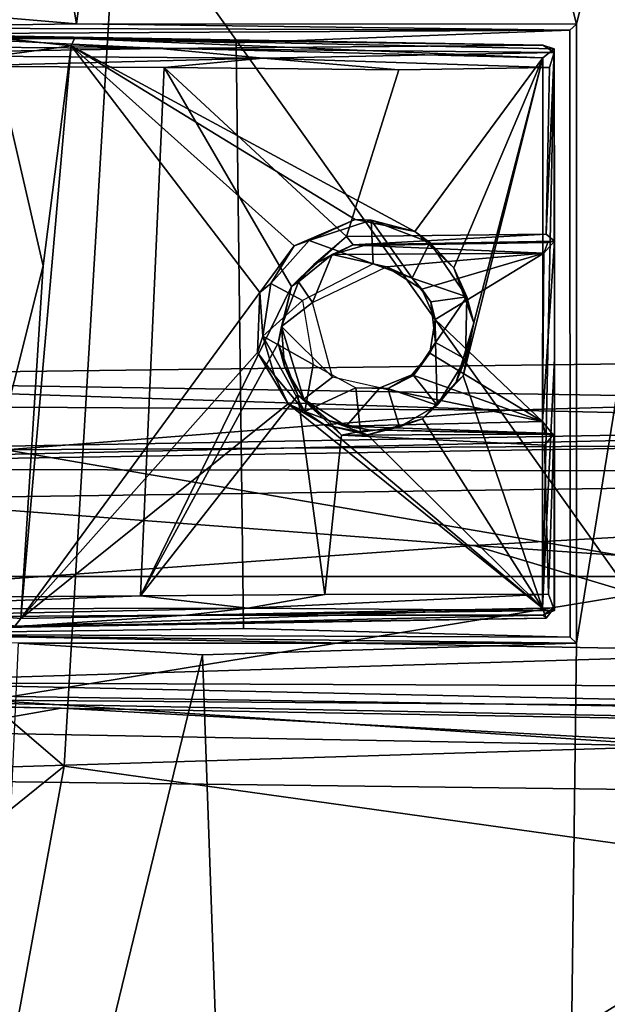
# Model space of a CAD drawing. Header units: millimetres. Extents: x -367 to 317, y -615 to 392.
# Tile 52 of 191: x -181 to -132, y -36 to 46. Entities that reach past the tile are written whole.
import ezdxf

# ---------------------------------------------------------------- set-up
doc = ezdxf.new("R2010")
doc.units = ezdxf.units.MM
doc.layers.add('Fbx_Root', color=7, linetype='Continuous', true_color=0x000000)
doc.styles.add('Default', font='arial.ttf')
doc.dimstyles.new('Default', dxfattribs={"dimscale": 10, "dimtxt": 2.5, "dimasz": 3, "dimexe": 1, "dimexo": 0.5, "dimgap": 0.8, "dimtad": 1, "dimtoh": 1, "dimzin": 1, "dimdsep": 46, "dimtxsty": 'Default', "dimcen": 2.5, "dimadec": 1, "dimazin": 1, "dimtfac": 1, "dimtdec": 4, "dimtix": 1, "dimtofl": 0, "dimtmove": 1, "dimatfit": 3, "dimfxl": 1, "dimtolj": 1, "dimtzin": 1, "dimarcsym": 0})

# ---------------------------------------------------------------- blocks, each defined once
blk = doc.blocks.new('*D1')
at = {"layer": 'Defpoints', "color": 0}
for p in [(-317.816, 295.28), (317.184, 295.28), (-317.816, -604.775)]:
    blk.add_point(p, dxfattribs=at)
at = {"layer": 'Fbx_Root', "color": 0, "lineweight": -2}
for p, q in [((-317.816, 290.28), (-317.816, -614.775)), ((317.184, 290.28), (317.184, -614.775)), ((287.184, -604.775), (-287.816, -604.775))]:
    blk.add_line(p, q, dxfattribs=at)
at = {"layer": 'Fbx_Root', "color": 0}
for points in [[(-287.816, -599.775), (-287.816, -609.775), (-317.816, -604.775)], [(287.184, -609.775), (287.184, -599.775), (317.184, -604.775)]]:
    blk.add_solid(points, dxfattribs=at)
at = {"layer": 'Fbx_Root', "color": 0, "insert": (-0.316, -584.012), "char_height": 25, "attachment_point": 5, "style": 'Default'}
blk.add_mtext('\\A1;635.00', dxfattribs=at)

msp = doc.modelspace()

# ---------------------------------------------------------------- linework, layer by layer
at = {"layer": 'Fbx_Root'}
for points in [[(-110.379, 142.861, 353.85), (-134.531, 45.671, 353.611), (-154.692, 124.469, 353.853)], [(-110.379, 142.861, 353.85), (-111.245, 1.941, 353.593), (-137.156, -214.811, 352.999)], [(-110.379, 142.861, 353.85), (-137.156, -214.811, 352.999), (-134.529, -6.173, 353.465)], [(-134.529, -6.173, 353.465), (-134.531, 45.671, 353.611), (-110.379, 142.861, 353.85)], [(-172.971, 58.319, 436.965), (-113.369, -25.451, 435.337), (-95.537, 129.043, 428.681)], [(-176.387, 45.693, 353.834), (-168.848, 103.696, 353.886), (-154.692, 124.469, 353.853), (-134.531, 45.671, 353.611)], [(-163.628, 110.22, 433.74), (-227.405, 83.841, 440.51), (-232.542, 30.743, 443.484), (-172.971, 58.319, 436.965)], [(-168.848, 103.696, 353.886), (-176.387, 45.693, 353.834), (-183.948, 90.463, 357.552)], [(-176.387, 45.693, 353.834), (-187.275, 46.601, 357.376), (-183.948, 90.463, 357.552)], [(-232.542, 30.743, 443.484), (-177.426, -16.472, 439.267), (-172.971, 58.319, 436.965)], [(-177.426, -16.472, 439.267), (-113.369, -25.451, 435.337), (-172.971, 58.319, 436.965)], [(-198.403, 45.358, 362.187), (-187.275, 46.601, 357.376), (-176.387, 45.693, 353.834)], [(-194.666, 44.87, 363.084), (-176.567, 44.472, 354.862), (-235.405, 45.448, 361.467)], [(-235.405, 45.448, 361.467), (-176.567, 44.472, 354.862), (-182.456, 44.457, 351.357)], [(-135.098, 45.158, 365.162), (-198.403, 45.358, 362.187), (-176.387, 45.693, 353.834)], [(-135.098, 45.158, 365.162), (-190.423, 44.859, 372.606), (-198.403, 45.358, 362.187)], [(-135.098, 45.158, 365.162), (-176.387, 45.693, 353.834), (-134.531, 45.671, 353.611)], [(-134.531, 45.671, 353.611), (-134.529, -6.173, 353.465), (-135.067, -5.68, 365.17), (-135.098, 45.158, 365.162)], [(-200.375, 43.843, 372.928), (-169.414, 43.622, 368.221), (-194.666, 44.87, 363.084)], [(-196.693, -5.428, 373.524), (-190.423, 44.859, 372.606), (-163.021, 44.092, 368.635), (-162.428, -4.95, 368.579)], [(-176.567, 44.472, 354.862), (-194.666, 44.87, 363.084), (-137.362, 43.907, 355.433)], [(-137.362, 43.907, 355.433), (-194.666, 44.87, 363.084), (-169.414, 43.622, 368.221)], [(-190.423, 44.859, 372.606), (-135.098, 45.158, 365.162), (-163.021, 44.092, 368.635)], [(-163.021, 44.092, 368.635), (-135.098, 45.158, 365.162), (-135.067, -5.68, 365.17), (-162.428, -4.95, 368.579)], [(-200.966, 43.095, 373.909), (-169.414, 43.622, 368.221), (-200.375, 43.843, 372.928)], [(-182.456, 44.457, 351.357), (-176.835, 43.857, 353.988), (-183.261, 42.972, 350.426)], [(-179.18, 25.435, 353.716), (-183.261, 42.972, 350.426), (-176.835, 43.857, 353.988)], [(-176.567, 44.472, 354.862), (-176.835, 43.857, 353.988), (-182.456, 44.457, 351.357)], [(-176.835, 43.857, 353.988), (-161.043, 23.194, 353.977), (-181.047, -4.117, 353.992)], [(-176.835, 43.857, 353.988), (-181.047, -4.117, 353.992), (-179.18, 25.435, 353.716)], [(-176.835, 43.857, 353.988), (-176.567, 44.472, 354.862), (-137.354, 42.851, 353.954)], [(-153.08, 29.294, 353.985), (-176.835, 43.857, 353.988), (-148.077, 28.29, 353.968)], [(-161.043, 23.194, 353.977), (-176.835, 43.857, 353.988), (-158.189, 27.099, 353.979)], [(-158.189, 27.099, 353.979), (-176.835, 43.857, 353.988), (-153.08, 29.294, 353.985)], [(-137.354, 42.851, 353.954), (-148.077, 28.29, 353.968), (-176.835, 43.857, 353.988)], [(-137.362, 43.907, 355.433), (-136.407, 43.584, 354.437), (-176.567, 44.472, 354.862)], [(-136.407, 43.584, 354.437), (-137.354, 42.851, 353.954), (-176.567, 44.472, 354.862)], [(-136.398, 43.295, 364.234), (-137.362, 43.907, 355.433), (-169.414, 43.622, 368.221)], [(-136.398, 43.295, 364.234), (-136.407, 43.584, 354.437), (-137.362, 43.907, 355.433)], [(-200.966, 43.095, 373.909), (-160.781, 42.806, 367.967), (-169.414, 43.622, 368.221)], [(-186.601, 42.15, 372.054), (-160.781, 42.806, 367.967), (-200.966, 43.095, 373.909)], [(-186.504, -3.642, 350.888), (-183.261, 42.972, 350.426), (-179.18, 25.435, 353.716)], [(-160.781, 42.806, 367.967), (-136.398, 43.295, 364.234), (-169.414, 43.622, 368.221)], [(-136.398, 43.295, 364.234), (-160.781, 42.806, 367.967), (-136.816, 42.042, 365.445)], [(-137.354, 42.851, 353.954), (-136.407, 43.584, 354.437), (-137.378, -3.255, 353.959)], [(-136.407, 43.584, 354.437), (-136.376, 17.678, 354.97), (-137.378, -3.255, 353.959)], [(-136.398, 43.295, 364.234), (-137.072, 28.076, 365.482), (-136.385, 27.488, 364.607)], [(-137.072, 28.076, 365.482), (-136.398, 43.295, 364.234), (-136.816, 42.042, 365.445)], [(-136.385, 27.488, 364.607), (-136.376, 27.487, 361.749), (-136.407, 43.584, 354.437)], [(-136.376, 27.487, 361.749), (-136.373, 11.127, 361.961), (-136.407, 43.584, 354.437)], [(-136.407, 43.584, 354.437), (-136.398, 43.295, 364.234), (-136.385, 27.488, 364.607)], [(-136.376, 17.678, 354.97), (-136.407, 43.584, 354.437), (-136.373, 11.127, 361.961)], [(-189.298, -2.357, 372.454), (-171.043, -2.212, 369.772), (-169.067, 42.024, 369.483), (-186.601, 42.15, 372.054)], [(-186.601, 42.15, 372.054), (-169.067, 42.024, 369.483), (-160.781, 42.806, 367.967)], [(-169.067, 42.024, 369.483), (-149.41, 41.844, 366.929), (-160.781, 42.806, 367.967)], [(-149.41, 41.844, 366.929), (-136.816, 42.042, 365.445), (-160.781, 42.806, 367.967)], [(-148.077, 28.29, 353.968), (-137.354, 42.851, 353.954), (-144.807, 25.264, 353.968)], [(-144.807, 25.264, 353.968), (-137.354, 42.851, 353.954), (-143.131, 20.639, 353.991)], [(-143.131, 20.639, 353.991), (-137.354, 42.851, 353.954), (-144.029, 16.22, 353.963)], [(-137.378, -3.255, 353.959), (-144.029, 16.22, 353.963), (-137.354, 42.851, 353.954)], [(-169.067, 42.024, 369.483), (-171.043, -2.212, 369.772), (-158.39, 23.698, 368.063)], [(-169.067, 42.024, 369.483), (-153.81, 27.891, 367.467), (-149.41, 41.844, 366.929)], [(-158.39, 23.698, 368.063), (-153.81, 27.891, 367.467), (-169.067, 42.024, 369.483)], [(-136.816, 42.042, 365.445), (-149.41, 41.844, 366.929), (-153.81, 27.891, 367.467), (-137.072, 28.076, 365.482)], [(-241.341, -68.073, 444.22), (-177.426, -16.472, 439.267), (-232.542, 30.743, 443.484)], [(-158.189, 27.099, 353.979), (-153.08, 29.294, 353.985), (-156.931, 27.538, 358.217)], [(-156.931, 27.538, 358.217), (-153.08, 29.294, 353.985), (-151.727, 29.234, 357.52)], [(-151.727, 29.234, 357.52), (-151.563, 25.578, 357.601), (-156.931, 27.538, 358.217)], [(-153.08, 29.294, 353.985), (-148.077, 28.29, 353.968), (-151.727, 29.234, 357.52)], [(-151.563, 25.578, 357.601), (-151.727, 29.234, 357.52), (-148.304, 24.391, 357.158)], [(-146.823, 27.376, 356.877), (-148.304, 24.391, 357.158), (-151.727, 29.234, 357.52)], [(-146.823, 27.376, 356.877), (-151.727, 29.234, 357.52), (-148.077, 28.29, 353.968)], [(-153.242, 27.182, 366.876), (-137.072, 28.076, 365.482), (-153.81, 27.891, 367.467)], [(-137.072, 28.076, 365.482), (-153.242, 27.182, 366.876), (-136.385, 27.488, 364.607)], [(-148.077, 28.29, 353.968), (-144.807, 25.264, 353.968), (-146.823, 27.376, 356.877)], [(-160.12, 23.945, 358.655), (-156.931, 27.538, 358.217), (-151.563, 25.578, 357.601), (-157.484, 22.517, 358.36)], [(-156.931, 27.538, 358.217), (-160.12, 23.945, 358.655), (-158.189, 27.099, 353.979)], [(-158.39, 23.698, 368.063), (-156.524, 25.541, 367.278), (-153.81, 27.891, 367.467)], [(-153.81, 27.891, 367.467), (-156.524, 25.541, 367.278), (-153.242, 27.182, 366.876)], [(-153.242, 27.182, 366.876), (-152.309, 27.122, 363.251), (-136.385, 27.488, 364.607)], [(-136.941, 27.389, 363.06), (-136.385, 27.488, 364.607), (-152.309, 27.122, 363.251)], [(-152.309, 27.122, 363.251), (-137.283, 26.481, 362.52), (-136.941, 27.389, 363.06)], [(-143.721, 22.838, 356.53), (-148.304, 24.391, 357.158), (-146.823, 27.376, 356.877)], [(-143.721, 22.838, 356.53), (-146.823, 27.376, 356.877), (-144.807, 25.264, 353.968)], [(-137.379, 12.374, 362.52), (-136.376, 27.487, 361.749), (-137.283, 26.481, 362.52)], [(-136.376, 27.487, 361.749), (-137.379, 12.374, 362.52), (-136.373, 11.127, 361.961)], [(-137.283, 26.481, 362.52), (-136.376, 27.487, 361.749), (-136.941, 27.389, 363.06)], [(-136.376, 27.487, 361.749), (-136.385, 27.488, 364.607), (-136.941, 27.389, 363.06)], [(-161.043, 23.194, 353.977), (-158.189, 27.099, 353.979), (-160.12, 23.945, 358.655)], [(-153.242, 27.182, 366.876), (-156.524, 25.541, 367.278), (-155.005, 26.379, 362.936)], [(-152.309, 27.122, 363.251), (-153.242, 27.182, 366.876), (-155.005, 26.379, 362.936)], [(-155.005, 26.379, 362.936), (-137.283, 26.481, 362.52), (-152.309, 27.122, 363.251)], [(-137.283, 26.481, 362.52), (-155.005, 26.379, 362.936), (-150.462, 25.329, 362.758)], [(-150.462, 25.329, 362.758), (-147.502, 23.456, 362.702), (-137.283, 26.481, 362.52)], [(-147.502, 23.456, 362.702), (-146.376, 20.933, 362.681), (-137.283, 26.481, 362.52)], [(-137.379, 12.374, 362.52), (-137.283, 26.481, 362.52), (-146.376, 20.933, 362.681)], [(-155.005, 26.379, 362.936), (-157.823, 24.091, 363.147), (-156.654, 22.338, 362.885)], [(-156.524, 25.541, 367.278), (-157.823, 24.091, 363.147), (-155.005, 26.379, 362.936)], [(-156.654, 22.338, 362.885), (-150.462, 25.329, 362.758), (-155.005, 26.379, 362.936)], [(-148.304, 24.391, 357.158), (-150.462, 25.329, 362.758), (-151.563, 25.578, 357.601)], [(-186.504, -3.642, 350.888), (-179.18, 25.435, 353.716), (-181.047, -4.117, 353.992)], [(-156.524, 25.541, 367.278), (-158.39, 23.698, 368.063), (-157.823, 24.091, 363.147)], [(-147.502, 23.456, 362.702), (-150.462, 25.329, 362.758), (-148.304, 24.391, 357.158)], [(-144.807, 25.264, 353.968), (-143.131, 20.639, 353.991), (-143.721, 22.838, 356.53)], [(-160.12, 23.945, 358.655), (-160.798, 19.527, 358.741), (-161.043, 23.194, 353.977)], [(-160.12, 23.945, 358.655), (-157.484, 22.517, 358.36), (-160.798, 19.527, 358.741)], [(-157.823, 24.091, 363.147), (-159.252, 20.328, 363.027), (-156.654, 22.338, 362.885)], [(-158.39, 23.698, 368.063), (-159.252, 20.328, 363.027), (-157.823, 24.091, 363.147)], [(-146.729, 22.411, 356.966), (-147.502, 23.456, 362.702), (-148.304, 24.391, 357.158)], [(-148.304, 24.391, 357.158), (-143.721, 22.838, 356.53), (-146.729, 22.411, 356.966)], [(-161.261, 18.172, 353.986), (-181.047, -4.117, 353.992), (-161.043, 23.194, 353.977)], [(-159.511, 18.933, 368.169), (-158.39, 23.698, 368.063), (-171.043, -2.212, 369.772)], [(-161.261, 18.172, 353.986), (-161.043, 23.194, 353.977), (-160.798, 19.527, 358.741)], [(-158.39, 23.698, 368.063), (-159.511, 18.933, 368.169), (-159.252, 20.328, 363.027)], [(-146.729, 22.411, 356.966), (-146.376, 20.933, 362.681), (-147.502, 23.456, 362.702)], [(-156.581, 17.167, 358.246), (-160.798, 19.527, 358.741), (-157.484, 22.517, 358.36)], [(-154.97, 16.108, 362.84), (-156.654, 22.338, 362.885), (-159.252, 20.328, 363.027)], [(-146.729, 22.411, 356.966), (-143.721, 22.838, 356.53), (-146.36, 18.997, 356.902)], [(-146.36, 18.997, 356.902), (-146.376, 20.933, 362.681), (-146.729, 22.411, 356.966)], [(-143.823, 17.602, 356.498), (-146.36, 18.997, 356.902), (-143.721, 22.838, 356.53)], [(-143.721, 22.838, 356.53), (-143.131, 20.639, 353.991), (-143.823, 17.602, 356.498)], [(-146.376, 20.933, 362.681), (-146.833, 18.115, 362.689), (-137.379, 12.374, 362.52)], [(-146.36, 18.997, 356.902), (-146.833, 18.115, 362.689), (-146.376, 20.933, 362.681)], [(-143.131, 20.639, 353.991), (-144.618, 15.683, 354.378), (-143.823, 17.602, 356.498)], [(-143.131, 20.639, 353.991), (-144.029, 16.22, 353.963), (-144.618, 15.683, 354.378)], [(-159.252, 20.328, 363.027), (-159.511, 18.933, 368.169), (-158.992, 16.993, 363.61)], [(-157.36, 14.242, 363.028), (-159.252, 20.328, 363.027), (-158.992, 16.993, 363.61)], [(-159.252, 20.328, 363.027), (-157.36, 14.242, 363.028), (-154.97, 16.108, 362.84)], [(-160.798, 19.527, 358.741), (-159.835, 16.226, 358.354), (-161.261, 18.172, 353.986)], [(-160.798, 19.527, 358.741), (-156.581, 17.167, 358.246), (-157.285, 13.229, 358.276)], [(-159.835, 16.226, 358.354), (-160.798, 19.527, 358.741), (-157.285, 13.229, 358.276)], [(-148.196, 16.231, 357.181), (-146.833, 18.115, 362.689), (-146.36, 18.997, 356.902)], [(-146.36, 18.997, 356.902), (-146.214, 13.751, 356.831), (-148.196, 16.231, 357.181)], [(-146.214, 13.751, 356.831), (-146.36, 18.997, 356.902), (-143.823, 17.602, 356.498)], [(-30.944, 18.462, 116.473), (-33.299, 13.008, 117.062), (-223.087, 16.046, 93.9)], [(-31.872, 16.426, 142.151), (-30.944, 18.462, 116.473), (-223.087, 16.046, 93.9), (-140.16, 13.342, 134.074)], [(-158.685, 13.86, 353.976), (-181.047, -4.117, 353.992), (-161.261, 18.172, 353.986)], [(-157.884, 14.587, 367.991), (-159.511, 18.933, 368.169), (-171.043, -2.212, 369.772)], [(-158.685, 13.86, 353.976), (-161.261, 18.172, 353.986), (-159.835, 16.226, 358.354)], [(-159.511, 18.933, 368.169), (-157.884, 14.587, 367.991), (-158.992, 16.993, 363.61)], [(-146.833, 18.115, 362.689), (-148.318, 16.303, 362.716), (-137.379, 12.374, 362.52)], [(-148.196, 16.231, 357.181), (-148.318, 16.303, 362.716), (-146.833, 18.115, 362.689)], [(-146.214, 13.751, 356.831), (-143.823, 17.602, 356.498), (-144.618, 15.683, 354.378)], [(-136.398, -3.231, 354.582), (-137.378, -3.255, 353.959), (-136.376, 17.678, 354.97)], [(-136.376, 17.678, 354.97), (-136.373, 11.127, 361.961), (-136.39, -3.456, 364.342), (-136.398, -3.231, 354.582)], [(-157.36, 14.242, 363.028), (-158.992, 16.993, 363.61), (-157.884, 14.587, 367.991)], [(-153.006, 15.194, 357.78), (-157.285, 13.229, 358.276), (-156.581, 17.167, 358.246)], [(-343.761, 14.573, 74.562), (-140.16, 13.342, 134.074), (-223.087, 16.046, 93.9)], [(-238.1, 9.32, 91.795), (-223.087, 16.046, 93.9), (-33.299, 13.008, 117.062)], [(-159.835, 16.226, 358.354), (-157.285, 13.229, 358.276), (-158.685, 13.86, 353.976)], [(-153.819, 12.002, 362.941), (-151.019, 15.203, 362.769), (-154.97, 16.108, 362.84), (-157.36, 14.242, 363.028)], [(-148.318, 16.303, 362.716), (-151.019, 15.203, 362.769), (-137.379, 12.374, 362.52)], [(-150.349, 15.142, 357.429), (-151.019, 15.203, 362.769), (-148.318, 16.303, 362.716)], [(-150.349, 15.142, 357.429), (-148.318, 16.303, 362.716), (-148.196, 16.231, 357.181)], [(-148.196, 16.231, 357.181), (-146.214, 13.751, 356.831), (-150.349, 15.142, 357.429)], [(-144.029, 16.22, 353.963), (-137.378, -3.255, 353.959), (-147.44, 12.605, 353.971)], [(-144.029, 16.22, 353.963), (-147.44, 12.605, 353.971), (-144.618, 15.683, 354.378)], [(-144.618, 15.683, 354.378), (-147.44, 12.605, 353.971), (-146.214, 13.751, 356.831)], [(-140.16, 13.342, 134.074), (-33.441, 10.918, 168.915), (-31.872, 16.426, 142.151)], [(-157.285, 13.229, 358.276), (-153.006, 15.194, 357.78), (-152.633, 11.492, 357.668)], [(-153.819, 12.002, 362.941), (-137.379, 12.374, 362.52), (-151.019, 15.203, 362.769)], [(-151.019, 15.203, 362.769), (-150.349, 15.142, 357.429), (-153.006, 15.194, 357.78)], [(-150.349, 15.142, 357.429), (-149.348, 11.934, 357.228), (-152.633, 11.492, 357.668), (-153.006, 15.194, 357.78)], [(-149.348, 11.934, 357.228), (-150.349, 15.142, 357.429), (-146.214, 13.751, 356.831)], [(-343.761, 14.573, 74.562), (-182.322, 10.022, 138.339), (-140.16, 13.342, 134.074)], [(-171.043, -2.212, 369.772), (-155.609, -2.109, 367.696), (-157.884, 14.587, 367.991)], [(-154.225, 11.249, 367.522), (-157.884, 14.587, 367.991), (-155.609, -2.109, 367.696)], [(-157.884, 14.587, 367.991), (-154.225, 11.249, 367.522), (-155.317, 12.469, 367.112)], [(-157.884, 14.587, 367.991), (-155.317, 12.469, 367.112), (-157.36, 14.242, 363.028)], [(-153.819, 12.002, 362.941), (-157.36, 14.242, 363.028), (-155.317, 12.469, 367.112)], [(-33.441, 10.918, 168.915), (-140.16, 13.342, 134.074), (-182.322, 10.022, 138.339)], [(-181.047, -4.117, 353.992), (-158.685, 13.86, 353.976), (-137.378, -3.255, 353.959)], [(-155.683, 12.14, 353.988), (-137.378, -3.255, 353.959), (-158.685, 13.86, 353.976)], [(-158.685, 13.86, 353.976), (-157.285, 13.229, 358.276), (-155.683, 12.14, 353.988)], [(-152.633, 11.492, 357.668), (-155.683, 12.14, 353.988), (-157.285, 13.229, 358.276)], [(-149.348, 11.934, 357.228), (-146.214, 13.751, 356.831), (-147.44, 12.605, 353.971)], [(-33.299, 13.008, 117.062), (-234.664, 8.446, 119.136), (-238.1, 9.32, 91.795)], [(-234.664, 8.446, 119.136), (-33.299, 13.008, 117.062), (-35.001, 11.699, 151.162)], [(-155.317, 12.469, 367.112), (-154.225, 11.249, 367.522), (-151.95, 11.691, 366.279)], [(-155.317, 12.469, 367.112), (-151.95, 11.691, 366.279), (-153.819, 12.002, 362.941)], [(-137.379, 12.374, 362.52), (-153.819, 12.002, 362.941), (-137.156, 11.4, 363.517)], [(-147.44, 12.605, 353.971), (-137.378, -3.255, 353.959), (-152.039, 11.254, 353.976)], [(-147.44, 12.605, 353.971), (-152.039, 11.254, 353.976), (-149.348, 11.934, 357.228)], [(-137.379, 12.374, 362.52), (-137.156, 11.4, 363.517), (-136.373, 11.127, 361.961)], [(-234.664, 8.446, 119.136), (-35.001, 11.699, 151.162), (-36.928, 8.079, 165.691)], [(-152.039, 11.254, 353.976), (-137.378, -3.255, 353.959), (-155.683, 12.14, 353.988)], [(-152.039, 11.254, 353.976), (-155.683, 12.14, 353.988), (-152.633, 11.492, 357.668)], [(-151.95, 11.691, 366.279), (-154.225, 11.249, 367.522), (-136.45, 11.326, 364.935)], [(-153.819, 12.002, 362.941), (-151.95, 11.691, 366.279), (-137.156, 11.4, 363.517)], [(-152.039, 11.254, 353.976), (-152.633, 11.492, 357.668), (-149.348, 11.934, 357.228)], [(-136.45, 11.326, 364.935), (-137.156, 11.4, 363.517), (-151.95, 11.691, 366.279)], [(-33.441, 10.918, 168.915), (-182.322, 10.022, 138.339), (-120.621, -0.603, 153.57)], [(-137.213, 10.415, 365.484), (-154.225, 11.249, 367.522), (-155.609, -2.109, 367.696), (-136.881, -2.089, 365.443)], [(-136.45, 11.326, 364.935), (-154.225, 11.249, 367.522), (-137.213, 10.415, 365.484)], [(-136.881, -2.089, 365.443), (-136.45, 11.326, 364.935), (-137.213, 10.415, 365.484)], [(-137.156, 11.4, 363.517), (-136.45, 11.326, 364.935), (-136.373, 11.127, 361.961)], [(-136.45, 11.326, 364.935), (-136.881, -2.089, 365.443), (-136.39, -3.456, 364.342)], [(-136.373, 11.127, 361.961), (-136.45, 11.326, 364.935), (-136.39, -3.456, 364.342)], [(-223.988, -0.597, 130.79), (-120.621, -0.603, 153.57), (-182.322, 10.022, 138.339)], [(-36.928, 8.079, 165.691), (-194.791, 5.92, 133.211), (-234.664, 8.446, 119.136)], [(-36.928, 8.079, 165.691), (-143.131, 2.008, 145.753), (-194.791, 5.92, 133.211)], [(-143.131, 2.008, 145.753), (-36.928, 8.079, 165.691), (-37.565, -5.174, 166.734)], [(-235.556, -4.647, 124.727), (-194.791, 5.92, 133.211), (-143.131, 2.008, 145.753)], [(-113.387, -6.937, 151.139), (-235.556, -4.647, 124.727), (-143.131, 2.008, 145.753)], [(-143.131, 2.008, 145.753), (-37.565, -5.174, 166.734), (-113.387, -6.937, 151.139)], [(-111.245, 1.941, 353.593), (-110.886, -209.518, 353.352), (-137.156, -214.811, 352.999)], [(-223.988, -0.597, 130.79), (-183.736, -10.961, 138.144), (-120.621, -0.603, 153.57)], [(-33.722, -12.089, 168.871), (-120.621, -0.603, 153.57), (-183.736, -10.961, 138.144)], [(-171.043, -2.212, 369.772), (-189.298, -2.357, 372.454), (-200.761, -3.324, 373.866)], [(-171.043, -2.212, 369.772), (-200.761, -3.324, 373.866), (-162.064, -3.24, 367.977)], [(-155.609, -2.109, 367.696), (-171.043, -2.212, 369.772), (-162.064, -3.24, 367.977)], [(-136.881, -2.089, 365.443), (-162.064, -3.24, 367.977), (-136.39, -3.456, 364.342)], [(-162.064, -3.24, 367.977), (-136.881, -2.089, 365.443), (-155.609, -2.109, 367.696)], [(-162.064, -3.24, 367.977), (-200.761, -3.324, 373.866), (-200.077, -4.062, 372.863)], [(-162.064, -3.24, 367.977), (-200.077, -4.062, 372.863), (-167.178, -3.844, 367.573)], [(-181.576, -4.753, 354.852), (-137.378, -3.255, 353.959), (-137.095, -4.087, 354.887)], [(-137.378, -3.255, 353.959), (-181.576, -4.753, 354.852), (-181.047, -4.117, 353.992)], [(-167.178, -3.844, 367.573), (-136.39, -3.456, 364.342), (-162.064, -3.24, 367.977)], [(-136.398, -3.231, 354.582), (-137.095, -4.087, 354.887), (-137.378, -3.255, 353.959)], [(-137.095, -4.087, 354.887), (-136.398, -3.231, 354.582), (-137.371, -3.839, 359.741)], [(-136.39, -3.456, 364.342), (-137.371, -3.839, 359.741), (-136.398, -3.231, 354.582)], [(-200.077, -4.062, 372.863), (-182.596, -4.872, 361.303), (-167.178, -3.844, 367.573)], [(-181.047, -4.117, 353.992), (-181.576, -4.753, 354.852), (-186.504, -3.642, 350.888)], [(-137.371, -3.839, 359.741), (-182.596, -4.872, 361.303), (-137.095, -4.087, 354.887)], [(-182.596, -4.872, 361.303), (-137.371, -3.839, 359.741), (-167.178, -3.844, 367.573)], [(-137.095, -4.087, 354.887), (-182.596, -4.872, 361.303), (-181.576, -4.753, 354.852)], [(-136.39, -3.456, 364.342), (-167.178, -3.844, 367.573), (-137.371, -3.839, 359.741)], [(-235.556, -4.647, 124.727), (-113.387, -6.937, 151.139), (-196.616, -9.49, 129.324)], [(-162.428, -4.95, 368.579), (-135.067, -5.68, 365.17), (-196.693, -5.428, 373.524)], [(-135.067, -5.68, 365.17), (-134.529, -6.173, 353.465), (-196.693, -5.428, 373.524)], [(-181.264, -6.192, 353.894), (-196.693, -5.428, 373.524), (-134.529, -6.173, 353.465)], [(-184.867, -85.302, 353.831), (-181.264, -6.192, 353.894), (-165.847, -7.166, 353.615)], [(-134.529, -6.173, 353.465), (-165.847, -7.166, 353.615), (-181.264, -6.192, 353.894)], [(-134.529, -6.173, 353.465), (-137.156, -214.811, 352.999), (-158.536, -214.073, 352.948), (-165.847, -7.166, 353.615)], [(-196.616, -9.49, 129.324), (-113.387, -6.937, 151.139), (-36.887, -10.114, 163.344)], [(-158.536, -214.073, 352.948), (-184.867, -85.302, 353.831), (-165.847, -7.166, 353.615)], [(-330.198, -8.883, 76.822), (-330.068, -8.326, 97.201), (-177.698, -11.631, 100.39)], [(-177.698, -11.631, 100.39), (-210.757, -17.435, 95.98), (-330.198, -8.883, 76.822)], [(-34.958, -12.925, 151.039), (-33.899, -14.176, 115.756), (-330.068, -8.326, 97.201)], [(-177.698, -11.631, 100.39), (-330.068, -8.326, 97.201), (-33.899, -14.176, 115.756)], [(-34.958, -12.925, 151.039), (-330.068, -8.326, 97.201), (-196.616, -9.49, 129.324)], [(-196.616, -9.49, 129.324), (-36.887, -10.114, 163.344), (-34.958, -12.925, 151.039)], [(-345.393, -15.734, 73.612), (-210.757, -17.435, 95.98), (-125.787, -14.818, 136.267), (-335.935, -10.911, 99.704)], [(-125.787, -14.818, 136.267), (-183.736, -10.961, 138.144), (-335.935, -10.911, 99.704)], [(-183.736, -10.961, 138.144), (-125.787, -14.818, 136.267), (-33.722, -12.089, 168.871)], [(-210.757, -17.435, 95.98), (-177.698, -11.631, 100.39), (-30.884, -19.671, 116.255)], [(-33.899, -14.176, 115.756), (-30.884, -19.671, 116.255), (-177.698, -11.631, 100.39)], [(-31.875, -17.621, 141.695), (-125.787, -14.818, 136.267), (-210.757, -17.435, 95.98), (-30.884, -19.671, 116.255)], [(-177.426, -16.472, 439.267), (-241.341, -68.073, 444.22), (-187.509, -71.397, 440.222)], [(-187.509, -71.397, 440.222), (-113.369, -25.451, 435.337), (-177.426, -16.472, 439.267)], [(-187.509, -71.397, 440.222), (-169.073, -107.357, 438.979), (-73.598, -53.235, 434.339), (-113.369, -25.451, 435.337)]]:
    msp.add_3dface(points, dxfattribs=at)

# ---------------------------------------------------------------- dimensions: what is measured, and where the dimension line sits
dim = msp.add_linear_dim(base=(-317.816, -604.775), p1=(317.184, 295.28), p2=(-317.816, 295.28), angle=180, dimstyle='Default', override={"dimscale": 10, "dimtxt": 2.5, "dimasz": 3, "dimexe": 1, "dimexo": 0.5, "dimgap": 0.8, "dimtad": 1, "dimtih": 0, "dimtoh": 0, "dimdec": 2, "dimlfac": 1, "dimzin": 1, "dimtxsty": 'Default', "dimsah": 0, "dimcen": 2.5, "dimadec": 1, "dimazin": 1, "dimtix": 0, "dimtmove": 0, "dimtzin": 1}, dxfattribs=at)
dim.commit()
dim.dimension.update_dxf_attribs({"geometry": '*D1', "text_midpoint": (-0.316, -584.012)})

doc.saveas('drawing.dxf')
